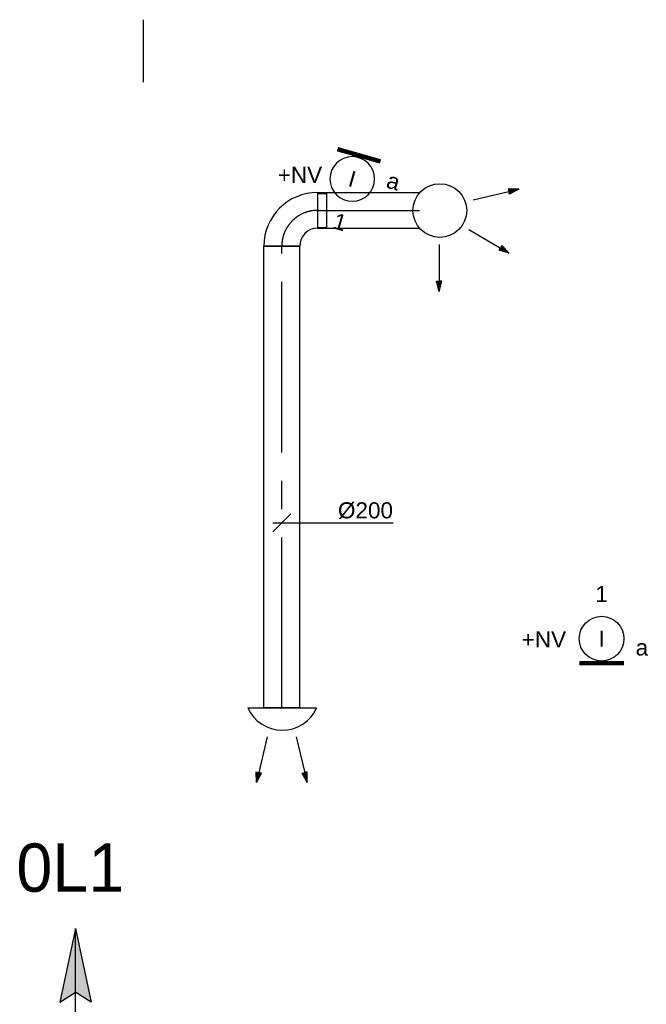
# Model space of a CAD drawing. Extents: x -138812 to 250702, y -18987 to 104055.
# Tile 63 of 193: x 60078 to 63579, y 21743 to 27247. Entities that reach past the tile are written whole.
import ezdxf
from ezdxf.enums import TextEntityAlignment as Align

# ---------------------------------------------------------------- set-up
doc = ezdxf.new("R2010")
doc.units = 0
doc.header["$LTSCALE"] = 50
doc.linetypes.add('CENTER2', pattern=[28.575, 19.05, -3.175, 3.175, -3.175])
doc.layers.get('0').update_dxf_attribs({"linetype": 'CONTINUOUS'})
for name, color, linetype in [('EL6311--', 3, 'CONTINUOUS'), ('EM6131--', 1, 'CONTINUOUS'), ('lMcht aanvoer bestaand', 1, 'CONTINUOUS'), ('lMcht aanvoer bestaand_PR', 1, 'CONTINUOUS'), ('lucht aanvoer bestaand', 8, 'CONTINUOUS'), ('lucht aanvoer bestaand_HL', 1, 'CONTINUOUS')]:
    doc.layers.add(name, color=color, linetype=linetype)
doc.styles.add('BURO-018', font='ARIAL.TTF', dxfattribs={"height": 90})

# ---------------------------------------------------------------- blocks, each defined once
blk = doc.blocks.new('E00172')
at = {"color": 0, "linetype": 'Continuous', "const_width": 0.5}
blk.add_lwpolyline([(-2.5, 0.75), (2.5, 0.75)], dxfattribs=at)
at = {"color": 0, "linetype": 'Continuous'}
blk.add_circle((0, 3.5), 2.5, dxfattribs=at)
at = {"color": 0, "linetype": 'Continuous', "style": 'BURO-018'}
for tag, p in [('E_GKAST', (0, 11.5)), ('E_GROEP', (0, 8.5)), ('E_SGROEP', (4.5, 8.5)), ('E_ARMCODE', (0, 3.5)), ('E_SLET', (4.5, 2.5))]:
    blk.add_attdef(tag, text='', height=1.8, dxfattribs=at).set_placement(p, align=Align.MIDDLE)
blk = doc.blocks.new('*U446')
at = {"color": 0, "ltscale": 10}
for p, q in [((0, 100, -2700), (2581.6, 100, -2700)), ((0, -100, -2700), (0, 100, -2700)), ((2581.6, 100, -2700), (2581.6, -100, -2700)), ((0, -100, -2700), (2581.6, -100, -2700))]:
    blk.add_line(p, q, dxfattribs=at)
at = {"layer": 'lucht aanvoer bestaand_HL', "linetype": 'CENTER2'}
blk.add_line((0, 0, -2700), (2581.6, 0, -2700), dxfattribs=at)
at = {"layer": 'lMcht aanvoer bestaand_PR', "color": 1, "style": 'BURO-018'}
blk.add_attdef('POSNR', text='', height=90, dxfattribs=at).set_placement((0, 0), align=Align.MIDDLE)
blk = doc.blocks.new('*U447')
at = {"layer": 'lMcht aanvoer bestaand', "color": 0, "ltscale": 10}
for p, q in [((-50, -50), (50, 50)), ((-50, 0), (621.4, 0))]:
    blk.add_line(p, q, dxfattribs=at)
at = {"layer": 'lMcht aanvoer bestaand', "color": 0, "style": 'BURO-018'}
blk.add_text('%%c200', height=90, dxfattribs=at).set_placement((313.8, 25))
blk = doc.blocks.new('*U448')
at = {"color": 0, "ltscale": 10}
for p, q in [((-200, -100, -2700), (-200, 100, -2700)), ((100, -200, -2700), (-100, -200, -2700)), ((-95, -200, -2700), (-95, -249.5, -2700)), ((95, -200, -2700), (-95, -200, -2700)), ((95, -200, -2700), (95, -249.5, -2700)), ((95, -249.5, -2700), (-95, -249.5, -2700))]:
    blk.add_line(p, q, dxfattribs=at)
for radius in [300, 100]:
    blk.add_arc((-200, -200, -2700), radius, 0, 90, dxfattribs=at)
at = {"layer": 'lucht aanvoer bestaand_HL', "linetype": 'CENTER2'}
blk.add_arc((-200, -200, -2700), 200, 0, 90, dxfattribs=at)
at = {"layer": 'lMcht aanvoer bestaand_PR', "color": 1, "style": 'BURO-018'}
blk.add_attdef('POSNR', text='', height=90, dxfattribs=at).set_placement((0, 0), align=Align.MIDDLE)

msp = doc.modelspace()

# ---------------------------------------------------------------- linework, layer by layer
at = {"layer": 'EL6311--', "color": 4, "linetype": 'Continuous'}
for p, q in [((60389.97728, 22166.31529), (60303.16489, 21754.01976)), ((60389.97728, 21185.66824), (60389.97728, 22166.31529)), ((60389.97728, 22166.31529), (60476.78966, 21754.01976)), ((60303.16489, 21754.01976), (60387.90219, 21807.90743)), ((60476.78966, 21754.01976), (60392.05236, 21807.90743))]:
    msp.add_line(p, q, dxfattribs=at)
for points in [[(60389.97728, 22166.31529), (60303.16489, 21754.01976), (60387.90219, 21807.90743)], [(60389.97728, 22166.31529), (60476.78966, 21754.01976), (60392.05236, 21807.90743)]]:
    msp.add_solid(points, dxfattribs=at)
at = {"layer": 'EM6131--'}
msp.add_line((60767.94766, 27246.75735), (60767.94766, 26896.75092), dxfattribs=at)
at = {"layer": 'lucht aanvoer bestaand'}
for p, q in [((61742.55419, 26280.98953), (62312.88981, 26280.98953)), ((62611.55612, 26238.84811), (62866.67364, 26299.89595)), ((62866.67364, 26299.89595), (62807.00489, 26300.79294)), ((62807.00489, 26300.79294), (62810.45883, 26286.359)), ((62813.95409, 26271.93502), (62810.45883, 26286.359)), ((62866.67364, 26299.89595), (62813.95409, 26271.93502)), ((61742.55419, 26180.98953), (62312.88981, 26180.98953)), ((61742.55419, 26080.98953), (62312.88981, 26080.98953)), ((62587.43257, 26074.65557), (62813.65653, 25941.86059)), ((62421.75808, 25990.03861), (62421.75808, 25727.7186)), ((62771.2626, 25983.85962), (62763.74938, 25971.06041)), ((62813.65653, 25941.86059), (62771.2626, 25983.85962)), ((62756.27285, 25958.23975), (62763.74938, 25971.06041)), ((62813.65653, 25941.86059), (62756.27285, 25958.23975)), ((62406.83392, 25785.49778), (62421.67529, 25785.54028)), ((62421.75808, 25727.7186), (62406.83392, 25785.49778)), ((62436.51672, 25785.54028), (62421.67529, 25785.54028)), ((62421.75808, 25727.7186), (62436.51672, 25785.54028)), ((61352.32023, 23399.98045), (61737.4225, 23399.98045)), ((61461.86625, 23237.84409), (61401.34097, 22982.60209)), ((61623.0482, 23237.84409), (61683.57349, 22982.60209)), ((61401.34097, 22982.60209), (61400.15092, 23042.26571)), ((61400.15092, 23042.26571), (61414.60164, 23038.88271)), ((61401.34097, 22982.60209), (61429.04262, 23035.45833)), ((61429.04262, 23035.45833), (61414.60164, 23038.88271)), ((61655.87184, 23035.45833), (61670.31281, 23038.88271)), ((61683.57349, 22982.60209), (61655.87184, 23035.45833)), ((61684.76353, 23042.26571), (61670.31281, 23038.88271)), ((61683.57349, 22982.60209), (61684.76353, 23042.26571))]:
    msp.add_line(p, q, dxfattribs=at)
msp.add_circle((62425.56812, 26180.07765), 150, dxfattribs=at)
msp.add_arc((61545.28442, 23484.83715), 210.04214, 203.26428924, 336.17162075, dxfattribs=at)
for points in [[(62866.67364, 26299.89595), (62807.00489, 26300.79294), (62810.45883, 26286.359)], [(62866.67364, 26299.89595), (62813.95409, 26271.93502), (62810.45883, 26286.359)], [(62813.65653, 25941.86059), (62771.2626, 25983.85962), (62763.74938, 25971.06041)], [(62813.65653, 25941.86059), (62756.27285, 25958.23975), (62763.74938, 25971.06041)], [(62421.75808, 25727.7186), (62406.83392, 25785.49778), (62421.67529, 25785.54028)], [(62421.75808, 25727.7186), (62436.51672, 25785.54028), (62421.67529, 25785.54028)], [(61401.34097, 22982.60209), (61400.15092, 23042.26571), (61414.60164, 23038.88271)], [(61401.34097, 22982.60209), (61429.04262, 23035.45833), (61414.60164, 23038.88271)], [(61683.57349, 22982.60209), (61655.87184, 23035.45833), (61670.31281, 23038.88271)], [(61683.57349, 22982.60209), (61684.76353, 23042.26571), (61670.31281, 23038.88271)]]:
    msp.add_solid(points, dxfattribs=at)

# ---------------------------------------------------------------- block references
at = {"layer": 'EL6311--'}
ref = msp.add_blockref('E00172', (61984.25578, 26524.74225), dxfattribs=dict(at, xscale=-50.00000000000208, yscale=49.99999999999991, zscale=50, rotation=164.1012634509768))
ref.add_attrib('E_ARMCODE', 'I', dxfattribs={"layer": '0', "color": 1, "linetype": 'Continuous', "height": 90, "rotation": 344.10126345, "style": 'BURO-018'}).set_placement((61936.31662, 26356.43646), align=Align.MIDDLE)
ref.add_attrib('E_SLET', 'a', dxfattribs={"layer": '0', "color": 1, "linetype": 'Continuous', "height": 90, "rotation": 344.10126345, "style": 'BURO-018'}).set_placement((62166.40668, 26342.88778), align=Align.MIDDLE)
ref.add_attrib('E_GROEP', '1', dxfattribs={"layer": '0', "color": 1, "linetype": 'Continuous', "height": 90, "rotation": 344.10126345, "style": 'BURO-018'}).set_placement((61867.83212, 26115.99962), align=Align.MIDDLE)
ref = msp.add_blockref('E00172', (63329.26692, 23611.72629), dxfattribs=dict(at, xscale=50, yscale=50, zscale=50))
ref.add_attrib('E_ARMCODE', 'I', dxfattribs={"layer": '0', "color": 1, "linetype": 'Continuous', "height": 90, "style": 'BURO-018'}).set_placement((63329.26692, 23786.72629), align=Align.MIDDLE)
ref.add_attrib('E_SLET', 'a', dxfattribs={"layer": '0', "color": 1, "linetype": 'Continuous', "height": 90, "style": 'BURO-018'}).set_placement((63554.26692, 23736.72629), align=Align.MIDDLE)
ref.add_attrib('E_GROEP', '1', dxfattribs={"layer": '0', "color": 1, "linetype": 'Continuous', "height": 90, "style": 'BURO-018'}).set_placement((63329.26692, 24036.72629), align=Align.MIDDLE)
at = {"layer": 'lMcht aanvoer bestaand'}
msp.add_blockref('*U447', (61542.55419, 24434.04839, 2700), dxfattribs=at)
at = {"layer": 'lucht aanvoer bestaand', "rotation": 90}
for name, p in [('*U448', (61542.55419, 26180.98953, 2700)), ('*U446', (61542.55419, 23399.34315, 2700))]:
    msp.add_blockref(name, p, dxfattribs=at)

# ---------------------------------------------------------------- texts
at = {"layer": 'EL6311--', "color": 1, "style": 'BURO-018'}
for p in [(61520.042, 26334.34587), (62882.86604, 23737.41678)]:
    msp.add_text('+NV', height=90, dxfattribs=at).set_placement(p)
at = {"layer": 'EL6311--', "color": 4, "linetype": 'Continuous', "insert": (60060.05833, 22641.68034), "char_height": 270, "width": 1544.9480946, "attachment_point": 1, "style": 'BURO-018'}
msp.add_mtext('\\pt1350;{\\fFutura Bk|b0|i0|c0|p34;0L1}', dxfattribs=at)

doc.saveas('drawing.dxf')
